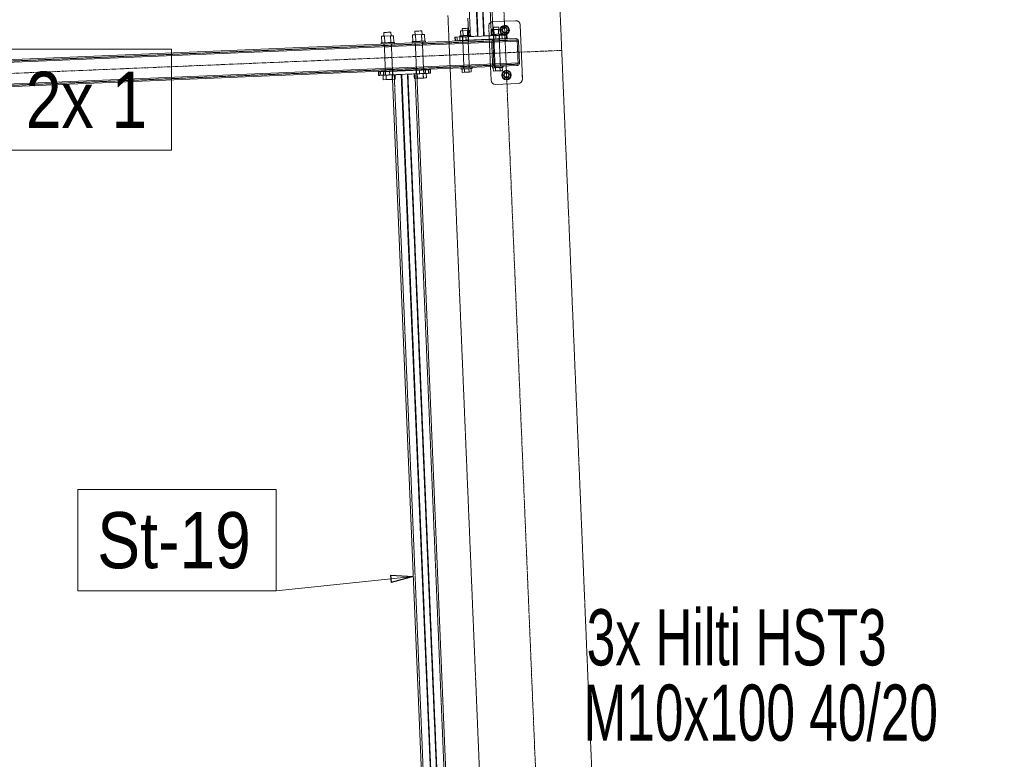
# Model space of a CAD drawing. Header units: millimetres. Extents: x -15129 to 9171, y -18789 to 5877.
# Tile 72 of 256: x -10603 to -8410, y -14170 to -12524. Entities that reach past the tile are written whole.
import ezdxf

# ---------------------------------------------------------------- set-up
doc = ezdxf.new("R2010")
doc.units = ezdxf.units.MM
for name, pattern in [('ACAD_ISO02W100', [15, 12, -3]), ('ACAD_ISO04W100', [30, 24, -3, 0, -3]), ('CENTER', [50.8, 31.75, -6.35, 6.35, -6.35])]:
    doc.linetypes.add(name, pattern=pattern)
for name, color, linetype in [('AS_Belki', 145, 'Continuous'), ('AS_Blachy', 30, 'Continuous'), ('AS_DIM_ON', 7, 'Continuous'), ('AS_Kotwy', 9, 'Continuous'), ('AS_Sciany betonowe', 252, 'Continuous'), ('AS_Siatki', 72, 'Continuous'), ('AS_Sruby', 9, 'Continuous')]:
    doc.layers.add(name, color=color, linetype=linetype)
doc.styles.add('Arial Narrow', font='ARIALN.TTF', dxfattribs={"height": 5})
doc.styles.get("Standard").update_dxf_attribs({"font": 'ARIALN.TTF', "width": 0.8})

msp = doc.modelspace()

# ---------------------------------------------------------------- linework, layer by layer
at = {"color": 5, "linetype": 'CENTER', "lineweight": 13, "ltscale": 0.2}
msp.add_line((-12773.3, -12733, 76020), (-9395.6, -12592.1, 38010), dxfattribs=at)
at = {"color": 7, "lineweight": 13}
msp.add_line((-9726.4, -13763.3), (-10031.7, -13795.1), dxfattribs=at)
at = {"color": 0, "linetype": 'ByBlock', "lineweight": -2}
for p, q in [((-9777, -13760.2), (-9726.4, -13763.3)), ((-9777, -13760.2), (-9775.3, -13776.7)), ((-9726.4, -13763.3), (-9775.3, -13776.7))]:
    msp.add_line(p, q, dxfattribs=at)
at = {"color": 7, "lineweight": 13}
for points in [[(-10635.6, -12814.5), (-10264.9, -12814.5), (-10264.9, -12589.5), (-10635.6, -12589.5), (-10635.6, -12814.5)], [(-10473.9, -13795.1), (-10031.7, -13795.1), (-10031.7, -13570.1), (-10473.9, -13570.1), (-10473.9, -13795.1)]]:
    msp.add_lwpolyline(points, dxfattribs=at)
at = {"layer": 'AS_Belki', "color": 84, "linetype": 'ACAD_ISO02W100', "lineweight": 13, "ltscale": 0.25}
for p, q in [((-9638.4, -11618), (-9599.1, -12561.1)), ((-9582.1, -12560.4), (-9621.5, -11614.8)), ((-9569.6, -12559.9), (-9609.1, -11614.3)), ((-9568.5, -12559.9), (-9608, -11614.2)), ((-9552.6, -12559.2), (-9592.1, -11613.6)), ((-9603.7, -12548), (-9603.3, -12558.8)), ((-9603.3, -12558.8), (-9603.1, -12561.3)), ((-9603.1, -12561.3), (-9598.6, -12561.1)), ((-9599.1, -12561.1), (-9582.1, -12560.4)), ((-9569.6, -12559.9), (-9552.6, -12559.2)), ((-9568.5, -12559.9), (-9548.6, -12559)), ((-9550.1, -12569.9), (-9546, -12567.9)), ((-9547.5, -12568), (-9547.4, -12571)), ((-9547.5, -12568), (-9546.8, -12568)), ((-9546.7, -12568.3), (-9547.5, -12568.6)), ((-9546, -12567.9), (-9546.7, -12568.3)), ((-9535.4, -12567.5), (-9534.8, -12567.5)), ((-9534.7, -12567.5), (-9534.8, -12567.5)), ((-9534, -12567.4), (-9534.7, -12567.5)), ((-9534.7, -12567.5), (-9534, -12567.4)), ((-9533.9, -12570.4), (-9534, -12567.4)), ((-11479.9, -12651.6), (-9497.9, -12568.9)), ((-9791.8, -12578.2), (-9790.9, -12578.1)), ((-9791.8, -12578.2), (-9791.7, -12581.2)), ((-9790.9, -12581.1), (-9791.7, -12581.2)), ((-9790.8, -12581.1), (-9791.7, -12581.2)), ((-9791.7, -12581.2), (-9791.3, -12581.2)), ((-9774.9, -12583.5), (-9790.8, -12584.1)), ((-9774.3, -12580.5), (-9775.1, -12580.5)), ((-9774.4, -12577.5), (-9774.9, -12577.5)), ((-9774.7, -12580.5), (-9774.3, -12580.5)), ((-9774.3, -12580.5), (-9774.4, -12577.5)), ((-9722.6, -12575.3), (-9722.4, -12578.3)), ((-9722.6, -12575.3), (-9721.7, -12575.3)), ((-9721.7, -12578.3), (-9722.4, -12578.3)), ((-9722.4, -12578.3), (-9722.1, -12578.3)), ((-9721.5, -12578.3), (-9722.4, -12578.3)), ((-9705.8, -12577.6), (-9705.1, -12577.6)), ((-9705.2, -12574.6), (-9705.6, -12574.6)), ((-9705.5, -12577.6), (-9705.1, -12577.6)), ((-9705.1, -12577.6), (-9705.2, -12574.6)), ((-9616.8, -12570.9), (-9616.6, -12573.9)), ((-9616.8, -12570.9), (-9616.1, -12570.9)), ((-9616.6, -12573.9), (-9615.8, -12573.8)), ((-9615.9, -12573.8), (-9616.6, -12573.9)), ((-9616.6, -12573.9), (-9616.2, -12573.9)), ((-9604, -12570.3), (-9603.3, -12570.3)), ((-9603.1, -12573.3), (-9603.8, -12573.3)), ((-9603.1, -12573.3), (-9603.3, -12570.3)), ((-9551.7, -12574.2), (-9550.1, -12569.9)), ((-9550.6, -12571.1), (-9551.7, -12574.2)), ((-9551.7, -12574.2), (-9549.7, -12622.1)), ((-9550.1, -12569.9), (-9550.6, -12571.1)), ((-9547.5, -12568.6), (-9550.1, -12569.9)), ((-9548.7, -12574), (-9547.9, -12571.9)), ((-9548.7, -12574), (-9547.9, -12571.9)), ((-9546.7, -12622), (-9548.7, -12574)), ((-9547.9, -12571.9), (-9546.6, -12571.3)), ((-9547.9, -12571.9), (-9546.6, -12571.3)), ((-9547.4, -12571), (-9546.6, -12571)), ((-9547.4, -12571), (-9547, -12571)), ((-9546.7, -12571), (-9547.4, -12571)), ((-9546.6, -12571.3), (-9545.8, -12570.9)), ((-9545.8, -12570.9), (-9546.6, -12571)), ((-9546.6, -12571.3), (-9545.8, -12570.9)), ((-9545.8, -12570.9), (-9535.3, -12570.5)), ((-9534.7, -12570.5), (-9535.3, -12570.5)), ((-9534.7, -12570.5), (-9533.9, -12570.4)), ((-9533.9, -12570.4), (-9534.6, -12570.5)), ((-9497.9, -12568.9), (-9495.7, -12569.7)), ((-9495.7, -12569.7), (-9497.9, -12568.9)), ((-9495.7, -12569.7), (-9494.8, -12571.8)), ((-9494.8, -12571.8), (-9495.7, -12569.7)), ((-9494.8, -12571.8), (-9492.8, -12619.8)), ((-11551.6, -12708.6), (-9495.6, -12622.9)), ((-9788.8, -12632.1), (-9772.9, -12631.4)), ((-9720.2, -12632.2), (-9720.1, -12635.2)), ((-9720.2, -12632.2), (-9719.8, -12632.2)), ((-9719.4, -12632.2), (-9703.6, -12631.6)), ((-9703.6, -12631.6), (-9702.8, -12631.5)), ((-9702.8, -12631.5), (-9703.3, -12631.5)), ((-9702.7, -12634.5), (-9702.8, -12631.5)), ((-9613.6, -12627.8), (-9614.4, -12627.8)), ((-9614.4, -12627.8), (-9614.3, -12630.8)), ((-9614.4, -12627.8), (-9613.9, -12627.8)), ((-9613.6, -12630.8), (-9614.3, -12630.8)), ((-9613.6, -12627.8), (-9601.7, -12627.3)), ((-9600.9, -12627.3), (-9601.7, -12627.3)), ((-9600.8, -12630.3), (-9600.9, -12627.3)), ((-9600.5, -12630.3), (-9600.8, -12630.3)), ((-9549.7, -12622.1), (-9548.3, -12625.1)), ((-9547.8, -12626.3), (-9549.7, -12622.1)), ((-9547.8, -12626.3), (-9544.2, -12627.6)), ((-9543.5, -12627.9), (-9547.8, -12626.3)), ((-9545.7, -12624.1), (-9546.7, -12622)), ((-9544.4, -12624.6), (-9545.7, -12624.1)), ((-9545.2, -12624.9), (-9545, -12627.9)), ((-9545.2, -12624.9), (-9544.7, -12624.9)), ((-9544.3, -12627.9), (-9545, -12627.9)), ((-9543.6, -12624.9), (-9544.4, -12624.6)), ((-9543.6, -12624.9), (-9544.4, -12624.6)), ((-9544.4, -12624.9), (-9543.6, -12624.9)), ((-9544.2, -12627.6), (-9543.5, -12627.9)), ((-9532.5, -12624.4), (-9532.8, -12624.4)), ((-9532.6, -12627.4), (-9531.5, -12627.4)), ((-9532.3, -12624.4), (-9532.5, -12624.4)), ((-9531.7, -12624.4), (-9532.3, -12624.4)), ((-9531.5, -12627.4), (-9532.2, -12627.4)), ((-9531.5, -12627.4), (-9531.7, -12624.4)), ((-9531.5, -12627.4), (-9531.1, -12627.4)), ((-9531.1, -12627.4), (-9530, -12627.3)), ((-9527.7, -12627.2), (-9530, -12627.3)), ((-9527.7, -12627.2), (-9527.4, -12627.2)), ((-9527.4, -12627.2), (-9526.3, -12627.2)), ((-9503.8, -12623.2), (-9495.6, -12622.9)), ((-9495.6, -12622.9), (-9493.6, -12621.9)), ((-9492.8, -12619.8), (-9493.6, -12621.9)), ((-9788.7, -12635.1), (-9789.4, -12635.1)), ((-9789.4, -12635.1), (-9789.3, -12638.1)), ((-9789.4, -12635.1), (-9789, -12635.1)), ((-9788.4, -12638.1), (-9789.3, -12638.1)), ((-9788.7, -12635.1), (-9772.8, -12634.4)), ((-9772.3, -12646.4), (-9773, -12646.5)), ((-9772.3, -12646.4), (-9773, -12646.5)), ((-9773, -12646.5), (-9772.5, -12656.4)), ((-9772.8, -12634.4), (-9772, -12634.4)), ((-9772, -12634.4), (-9772.5, -12634.4)), ((-9772.4, -12637.4), (-9771.9, -12637.4)), ((-9771.5, -12646.4), (-9772.3, -12646.4)), ((-9771.5, -12646.4), (-9772.3, -12646.4)), ((-9771.9, -12637.4), (-9772, -12634.4)), ((-9753.1, -12645.6), (-9771.5, -12646.4)), ((-9751.9, -12645.6), (-9768.9, -12646.3)), ((-9768.9, -12646.3), (-9768.4, -12656.3)), ((-9753, -12645.6), (-9753.1, -12645.6)), ((-9671.2, -14580.7), (-9751.9, -12645.6)), ((-9722.5, -12644.3), (-9739.4, -12645.1)), ((-9658.7, -14580.2), (-9739.4, -12645.1)), ((-9657.7, -14580.1), (-9738.3, -12645)), ((-9718.4, -12644.2), (-9722.5, -12644.3)), ((-9641.8, -14579.4), (-9722.5, -12644.3)), ((-9719.2, -12635.2), (-9720.1, -12635.2)), ((-9703.1, -12634.5), (-9702.7, -12634.5)), ((-9768.4, -12656.3), (-9688.2, -14581.4))]:
    msp.add_line(p, q, dxfattribs=at)
at = {"layer": 'AS_Belki', "color": 145, "linetype": 'Continuous', "lineweight": 13, "ltscale": 0.25}
for p, q in [((-9583.2, -12560.5), (-9622.6, -11614.8)), ((-9548.6, -12559), (-9588, -11613.4)), ((-9604.8, -12520.5), (-9603.7, -12548)), ((-11554, -12651.7), (-9498, -12565.9)), ((-9493.7, -12567.5), (-9498, -12565.9)), ((-9491.8, -12571.7), (-9493.7, -12567.5)), ((-9491.8, -12571.7), (-11559.7, -12657.9)), ((-9489.8, -12619.6), (-9491.8, -12571.7)), ((-11557.7, -12705.9), (-9489.8, -12619.6)), ((-11551.5, -12711.6), (-9495.5, -12625.9)), ((-9495.5, -12625.9), (-9491.3, -12623.9)), ((-9491.3, -12623.9), (-9489.8, -12619.6)), ((-9672.3, -14580.7), (-9753, -12645.6)), ((-9637.7, -14579.3), (-9718.4, -12644.2)), ((-9772.5, -12656.4), (-9692.7, -14571.6))]:
    msp.add_line(p, q, dxfattribs=at)
at = {"layer": 'AS_Belki', "color": 84, "linetype": 'ACAD_ISO02W100', "lineweight": 13, "ltscale": 0.25, "extrusion": (0, 0, -1)}
for centre, start, end in [((9545.7, -12573.9), 357.6117, 87.6117), ((9497.8, -12571.9), 87.6117, 177.6117), ((9543.7, -12621.9), 267.6117, 357.6117), ((9495.8, -12619.9), 177.6117, 267.6117)]:
    msp.add_arc(centre, 6, start, end, dxfattribs=at)
at = {"layer": 'AS_Belki', "color": 84, "linetype": 'ACAD_ISO02W100', "lineweight": 13, "ltscale": 0.25}
for centre, start, end in [((-9545.7, -12573.9), 92.3883, 182.3883), ((-9497.8, -12571.9), 2.3883, 92.3883), ((-9543.7, -12621.9), 182.3883, 272.3883), ((-9495.8, -12619.9), 272.3883, 2.3883)]:
    msp.add_arc(centre, 3, start, end, dxfattribs=at)
at = {"layer": 'AS_Blachy', "color": 84, "linetype": 'ACAD_ISO02W100', "lineweight": 13, "ltscale": 0.25}
for p, q in [((-9558.2, -12538.4), (-9554.5, -12628.3)), ((-9629, -12562.4), (-9628.7, -12570.4)), ((-9622.3, -12562.1), (-9622.3, -12562.1)), ((-9617.1, -12561.9), (-9616.8, -12569.9)), ((-9616.3, -12561.9), (-9613.9, -12561.8)), ((-9613.9, -12561.8), (-9608.6, -12561.5)), ((-9611.9, -12561.7), (-9609, -12561.5)), ((-9608.6, -12561.5), (-9604.4, -12561.4)), ((-9603.3, -12569.3), (-9603.6, -12561.3)), ((-9557.3, -12559.4), (-9557, -12567.4)), ((-9552.6, -12559.2), (-9553.1, -12559.2)), ((-9547.9, -12559), (-9547.6, -12567)), ((-9547.6, -12567), (-9546.9, -12567)), ((-9547.6, -12567), (-9546.8, -12567)), ((-9547.1, -12559), (-9544.7, -12558.9)), ((-9546.9, -12567), (-9542.6, -12566.8)), ((-9544.3, -12566.9), (-9546.8, -12567)), ((-9544.7, -12558.9), (-9539.4, -12558.6)), ((-9544.3, -12566.9), (-9539, -12566.6)), ((-9537.3, -12566.6), (-9542.6, -12566.8)), ((-9534.9, -12558.5), (-9542.5, -12558.8)), ((-9542.2, -12566.8), (-9542.5, -12558.8)), ((-9534.6, -12566.5), (-9542.2, -12566.8)), ((-9535.2, -12558.5), (-9539.4, -12558.6)), ((-9539, -12566.6), (-9534.9, -12566.5)), ((-9537.3, -12566.6), (-9534.1, -12566.4)), ((-9529.1, -12558.2), (-9534.9, -12558.5)), ((-9534.9, -12566.5), (-9534.8, -12566.5)), ((-9534.8, -12566.5), (-9534.1, -12566.4)), ((-9528.5, -12566.2), (-9534.6, -12566.5)), ((-9534.1, -12566.4), (-9534.4, -12558.4)), ((-9528.5, -12566.2), (-9528.9, -12558.2)), ((-9518.5, -12565.8), (-9528.5, -12566.2)), ((-9517.7, -12557.7), (-9518.9, -12557.8)), ((-9518.5, -12565.8), (-9518.9, -12557.8)), ((-9517.5, -12565.7), (-9518.5, -12565.8)), ((-9517.9, -12557.7), (-9517.7, -12557.7)), ((-9628.7, -12570.4), (-9633.3, -12570.6)), ((-9628.7, -12570.4), (-9608.7, -12569.5)), ((-9616.8, -12569.9), (-9616, -12569.8)), ((-9616.1, -12569.9), (-9616.8, -12569.9)), ((-9616.1, -12569.9), (-9611.9, -12569.7)), ((-9613.5, -12569.7), (-9616, -12569.8)), ((-9613.5, -12569.7), (-9608.2, -12569.5)), ((-9606.6, -12569.5), (-9611.9, -12569.7)), ((-9608.2, -12569.5), (-9604.1, -12569.4)), ((-9606.6, -12569.5), (-9603.3, -12569.3)), ((-9604.1, -12569.4), (-9604, -12569.3)), ((-9603.3, -12569.3), (-9604, -12569.3)), ((-9557, -12568.4), (-9556.8, -12571.4)), ((-9554.6, -12625.3), (-9554.5, -12628.3)), ((-9803.5, -12647.7), (-9798.9, -12647.5)), ((-9799.2, -12639.5), (-9798.9, -12647.5)), ((-9798.9, -12647.5), (-9790.8, -12647.2)), ((-9789.2, -12639.1), (-9788.9, -12647.1)), ((-9788, -12647.1), (-9788.9, -12647.1)), ((-9788.9, -12647.1), (-9788.2, -12647.1)), ((-9779.2, -12638.7), (-9788.5, -12639.1)), ((-9785.1, -12639), (-9788.5, -12639.1)), ((-9784.7, -12646.9), (-9788.2, -12647.1)), ((-9786.5, -12647), (-9782.6, -12646.9)), ((-9785.1, -12639), (-9778.2, -12638.7)), ((-9784.7, -12646.9), (-9775.7, -12646.6)), ((-9778.2, -12638.7), (-9772.8, -12638.4)), ((-9777.9, -12646.7), (-9772.4, -12646.4)), ((-9771.5, -12646.4), (-9775.7, -12646.6)), ((-9772.8, -12638.4), (-9772.6, -12638.4)), ((-9772.4, -12646.4), (-9772.3, -12646.4)), ((-9772.3, -12646.4), (-9771.5, -12646.4)), ((-9771.5, -12646.4), (-9771.9, -12638.4)), ((-9720, -12636.2), (-9719.7, -12644.2)), ((-9719.7, -12644.2), (-9718.8, -12644.2)), ((-9719.7, -12644.2), (-9718.9, -12644.2)), ((-9712.7, -12635.9), (-9719.3, -12636.2)), ((-9715.8, -12636.1), (-9719.3, -12636.2)), ((-9715.5, -12644.1), (-9718.9, -12644.2)), ((-9718.8, -12644.2), (-9713.3, -12644)), ((-9715.8, -12636.1), (-9709, -12635.8)), ((-9715.5, -12644.1), (-9706.5, -12643.7)), ((-9712.7, -12635.9), (-9705.1, -12635.6)), ((-9712.3, -12643.9), (-9712.7, -12635.9)), ((-9704.8, -12643.6), (-9712.3, -12643.9)), ((-9709, -12635.8), (-9703.6, -12635.6)), ((-9708.7, -12643.8), (-9703.2, -12643.5)), ((-9706.5, -12643.7), (-9702.3, -12643.5)), ((-9703.1, -12635.5), (-9705.1, -12635.6)), ((-9703.4, -12635.5), (-9703.6, -12635.6)), ((-9703.2, -12643.5), (-9698.7, -12643.4)), ((-9703.2, -12643.5), (-9703.1, -12643.5)), ((-9703.1, -12643.5), (-9702.3, -12643.5)), ((-9702.3, -12643.5), (-9702.7, -12635.5)), ((-9698.7, -12643.4), (-9699, -12635.4)), ((-9688.7, -12642.9), (-9698.7, -12643.4)), ((-9688.7, -12642.9), (-9689, -12634.9)), ((-9689, -12634.9), (-9687.8, -12634.9)), ((-9687.7, -12642.9), (-9688.7, -12642.9)), ((-9688, -12634.9), (-9687.8, -12634.9)), ((-9483.3, -12655.4), (-9483.6, -12646.6))]:
    msp.add_line(p, q, dxfattribs=at)
at = {"layer": 'AS_Blachy', "color": 145, "linetype": 'Continuous', "lineweight": 13, "ltscale": 0.25}
for p, q in [((-9498.7, -12525.9), (-9548.6, -12528)), ((-9483.3, -12655.4), (-9488.3, -12535.5)), ((-9633.7, -12562.6), (-9629, -12562.4)), ((-9633.7, -12562.6), (-9632.7, -12562.5)), ((-9633.7, -12562.6), (-9633.3, -12570.6)), ((-9632.7, -12562.5), (-9622.7, -12562.1)), ((-9632.7, -12562.5), (-9632.4, -12570.5)), ((-9629, -12562.4), (-9622.3, -12562.1)), ((-9622.7, -12562.1), (-9616.6, -12561.9)), ((-9622.7, -12562.1), (-9622.4, -12570.1)), ((-9616.4, -12561.9), (-9617.1, -12561.9)), ((-9617.1, -12561.9), (-9616.3, -12561.9)), ((-9616.6, -12561.9), (-9609, -12561.6)), ((-9616.4, -12561.9), (-9612.2, -12561.7)), ((-9606.9, -12561.5), (-9612.2, -12561.7)), ((-9609, -12561.5), (-9522.5, -12557.9)), ((-9609, -12561.6), (-9608.7, -12569.5)), ((-9608.7, -12569.5), (-9522.2, -12565.9)), ((-9603.6, -12561.3), (-9606.9, -12561.5)), ((-9604.4, -12561.4), (-9604.3, -12561.4)), ((-9603.6, -12561.3), (-9604.3, -12561.4)), ((-9557, -12567.4), (-9557, -12568.4)), ((-9547.2, -12559), (-9547.9, -12559)), ((-9547.9, -12559), (-9547.1, -12559)), ((-9547.2, -12559), (-9543, -12558.8)), ((-9537.7, -12558.6), (-9543, -12558.8)), ((-9534.4, -12558.4), (-9537.7, -12558.6)), ((-9535.1, -12558.5), (-9535.2, -12558.5)), ((-9534.4, -12558.4), (-9535.1, -12558.5)), ((-9528.9, -12558.2), (-9529.1, -12558.2)), ((-9528.9, -12558.2), (-9518.9, -12557.8)), ((-9522.5, -12557.9), (-9517.9, -12557.7)), ((-9522.2, -12565.9), (-9522.5, -12557.9)), ((-9522.2, -12565.9), (-9517.5, -12565.7)), ((-9517.5, -12565.7), (-9517.9, -12557.7)), ((-9633.3, -12570.6), (-9632.4, -12570.5)), ((-9632.4, -12570.5), (-9622.4, -12570.1)), ((-9622.4, -12570.1), (-9616.3, -12569.9)), ((-9616.3, -12569.9), (-9611.7, -12569.7)), ((-9611.7, -12569.7), (-9608.7, -12569.5)), ((-9554.5, -12628.3), (-9553.2, -12658.3)), ((-9803.9, -12639.7), (-9799.2, -12639.5)), ((-9803.9, -12639.7), (-9803.5, -12647.7)), ((-9803.9, -12639.7), (-9802.9, -12639.7)), ((-9803.5, -12647.7), (-9802.5, -12647.7)), ((-9802.9, -12639.7), (-9792.9, -12639.3)), ((-9802.9, -12639.7), (-9802.5, -12647.7)), ((-9802.5, -12647.7), (-9792.5, -12647.3)), ((-9788.5, -12639.1), (-9799.2, -12639.5)), ((-9792.9, -12639.3), (-9786.8, -12639)), ((-9792.9, -12639.3), (-9792.5, -12647.3)), ((-9792.5, -12647.3), (-9786.5, -12647)), ((-9788.4, -12639.1), (-9789.2, -12639.1)), ((-9789.2, -12639.1), (-9788.5, -12639.1)), ((-9786.8, -12639), (-9779.2, -12638.7)), ((-9786.8, -12639), (-9782.9, -12638.9)), ((-9786.5, -12647), (-9782.4, -12646.9)), ((-9776.1, -12638.6), (-9782.9, -12638.9)), ((-9782.4, -12646.9), (-9778.9, -12646.7)), ((-9692.7, -12635.1), (-9779.2, -12638.7)), ((-9779.2, -12638.7), (-9778.9, -12646.7)), ((-9778.9, -12646.7), (-9692.4, -12643.1)), ((-9771.9, -12638.4), (-9776.1, -12638.6)), ((-9772.6, -12638.4), (-9771.9, -12638.4)), ((-9719.1, -12636.2), (-9720, -12636.2)), ((-9720, -12636.2), (-9719.3, -12636.2)), ((-9719.1, -12636.2), (-9713.7, -12636)), ((-9706.8, -12635.7), (-9713.7, -12636)), ((-9706.8, -12635.7), (-9702.7, -12635.5)), ((-9702.7, -12635.5), (-9703.4, -12635.5)), ((-9699, -12635.4), (-9703.1, -12635.5)), ((-9689, -12634.9), (-9699, -12635.4)), ((-9692.7, -12635.1), (-9688, -12634.9)), ((-9692.4, -12643.1), (-9692.7, -12635.1)), ((-9692.4, -12643.1), (-9687.7, -12642.9)), ((-9687.7, -12642.9), (-9688, -12634.9)), ((-9542.8, -12667.9), (-9492.8, -12665.8))]:
    msp.add_line(p, q, dxfattribs=at)
at = {"layer": 'AS_Blachy', "color": 84, "linetype": 'ACAD_ISO02W100', "lineweight": 13, "ltscale": 0.25}
for centre in [(-9522.8, -12546.9), (-9518.7, -12646.9)]:
    msp.add_circle(centre, 6, dxfattribs=at)
msp.add_arc((-9548.2, -12538), 10, 99.6623, 182.3883, dxfattribs=at)
at = {"layer": 'AS_Blachy', "color": 145, "linetype": 'Continuous', "lineweight": 13, "ltscale": 0.25}
for centre, start, end in [((-9548.2, -12538), 92.3883, 99.6623), ((-9498.3, -12535.9), 2.3883, 92.3883), ((-9493.3, -12655.8), 272.3883, 2.3883), ((-9543.2, -12657.9), 182.3883, 272.3883)]:
    msp.add_arc(centre, 10, start, end, dxfattribs=at)
at = {"layer": 'AS_Kotwy', "color": 145, "linetype": 'Continuous', "lineweight": 13, "ltscale": 0.25}
for p, q in [((-9523.2, -12537.2), (-9531.5, -12542.4)), ((-9531.5, -12542.4), (-9531.1, -12552.2)), ((-9514.5, -12541.7), (-9523.2, -12537.2)), ((-9514.1, -12551.5), (-9514.5, -12541.7)), ((-9531.1, -12552.2), (-9522.4, -12556.7)), ((-9522.4, -12556.7), (-9514.1, -12551.5)), ((-9519.1, -12637.1), (-9527.3, -12642.3)), ((-9527.3, -12642.3), (-9526.9, -12652.1)), ((-9526.9, -12652.1), (-9518.2, -12656.6)), ((-9510.4, -12641.6), (-9519.1, -12637.1)), ((-9518.2, -12656.6), (-9510, -12651.4)), ((-9510, -12651.4), (-9510.4, -12641.6))]:
    msp.add_line(p, q, dxfattribs=at)
for centre, radius in [((-9522.8, -12546.9), 5), ((-9518.7, -12646.9), 10.5), ((-9518.7, -12646.9), 5)]:
    msp.add_circle(centre, radius, dxfattribs=at)
at = {"layer": 'AS_Kotwy', "color": 84, "linetype": 'ACAD_ISO02W100', "lineweight": 13, "ltscale": 0.25}
msp.add_arc((-9522.8, -12546.9), 10.5, 169.7062, 215.3384, dxfattribs=at)
at = {"layer": 'AS_Kotwy', "color": 145, "linetype": 'Continuous', "lineweight": 13, "ltscale": 0.25}
msp.add_arc((-9522.8, -12546.9), 10.5, 215.3384, 169.7062, dxfattribs=at)
at = {"layer": 'AS_Sciany betonowe', "color": 145, "linetype": 'ACAD_ISO02W100', "lineweight": 13, "ltscale": 0.25}
for p, q in [((-9310, -14644.5), (-9788.2, -3186.2)), ((-9646.7, -12572.1), (-9649.2, -12514)), ((-9562.7, -14585.2), (-9644.2, -12632.1))]:
    msp.add_line(p, q, dxfattribs=at)
at = {"layer": 'AS_Sciany betonowe', "color": 84, "linetype": 'ACAD_ISO02W100', "lineweight": 13, "ltscale": 0.25}
msp.add_line((-9644.2, -12632.1), (-9646.7, -12572.1), dxfattribs=at)
at = {"layer": 'AS_Siatki', "color": 20, "linetype": 'ACAD_ISO04W100', "lineweight": 13, "ltscale": 0.25}
msp.add_line((-9335.6, -17029.2), (-10009.1, -894.7), dxfattribs=at)
at = {"layer": 'AS_Sruby', "color": 145, "linetype": 'Continuous', "lineweight": 13, "ltscale": 0.25}
for p, q in [((-9616.3, -12543.3), (-9617.1, -12543.4)), ((-9617.1, -12543.4), (-9616.9, -12548.6)), ((-9614.8, -12543.3), (-9616.3, -12543.3)), ((-9612.7, -12543.2), (-9614.8, -12543.3)), ((-9610.4, -12543.1), (-9612.7, -12543.2)), ((-9608.2, -12543), (-9610.4, -12543.1)), ((-9606.4, -12542.9), (-9608.2, -12543)), ((-9605.4, -12542.9), (-9606.4, -12542.9)), ((-9605.2, -12542.9), (-9605.4, -12542.9)), ((-9605, -12548.1), (-9605.2, -12542.9)), ((-9546.7, -12545.6), (-9549.1, -12545.7)), ((-9547.9, -12540.5), (-9547.7, -12545.7)), ((-9547.1, -12540.5), (-9547.9, -12540.5)), ((-9545.6, -12540.4), (-9547.1, -12540.5)), ((-9536.7, -12545.2), (-9546.7, -12545.6)), ((-9546.7, -12545.6), (-9546.3, -12556.4)), ((-9543.5, -12540.3), (-9545.6, -12540.4)), ((-9541.2, -12540.2), (-9543.5, -12540.3)), ((-9538.9, -12540.1), (-9541.2, -12540.2)), ((-9537.2, -12540), (-9538.9, -12540.1)), ((-9536.1, -12540), (-9537.2, -12540)), ((-9531.7, -12545), (-9536.7, -12545.2)), ((-9536.3, -12556), (-9536.7, -12545.2)), ((-9536, -12540), (-9536.1, -12540)), ((-9535.8, -12545.2), (-9536, -12540)), ((-9531.3, -12555.8), (-9531.7, -12545)), ((-9790.5, -12560.3), (-9797.2, -12560.6)), ((-9797.2, -12560.6), (-9796.6, -12575.4)), ((-9791.1, -12552.1), (-9792.1, -12552.2)), ((-9792.1, -12552.2), (-9791.8, -12560.4)), ((-9789.1, -12552), (-9791.1, -12552.1)), ((-9777.2, -12559.8), (-9790.5, -12560.3)), ((-9790.5, -12560.3), (-9789.9, -12575.1)), ((-9786.3, -12551.9), (-9789.1, -12552)), ((-9783.1, -12551.8), (-9786.3, -12551.9)), ((-9780.2, -12551.7), (-9783.1, -12551.8)), ((-9777.8, -12551.6), (-9780.2, -12551.7)), ((-9776.5, -12551.5), (-9777.8, -12551.6)), ((-9770.5, -12559.5), (-9777.2, -12559.8)), ((-9777.2, -12559.8), (-9776.5, -12574.5)), ((-9776.3, -12551.5), (-9776.5, -12551.5)), ((-9775.9, -12559.7), (-9776.3, -12551.5)), ((-9769.9, -12574.3), (-9770.5, -12559.5)), ((-9721.3, -12557.4), (-9728, -12557.7)), ((-9728, -12557.7), (-9727.4, -12572.5)), ((-9721.9, -12549.2), (-9722.9, -12549.3)), ((-9722.9, -12549.3), (-9722.5, -12557.5)), ((-9719.8, -12549.2), (-9721.9, -12549.2)), ((-9707.9, -12556.9), (-9721.3, -12557.4)), ((-9720.7, -12572.2), (-9721.3, -12557.4)), ((-9717, -12549), (-9719.8, -12549.2)), ((-9713.9, -12548.9), (-9717, -12549)), ((-9711, -12548.8), (-9713.9, -12548.9)), ((-9708.6, -12548.7), (-9711, -12548.8)), ((-9707.2, -12548.6), (-9708.6, -12548.7)), ((-9701.3, -12556.6), (-9707.9, -12556.9)), ((-9707.9, -12556.9), (-9707.3, -12571.7)), ((-9707, -12548.6), (-9707.2, -12548.6)), ((-9706.7, -12556.8), (-9707, -12548.6)), ((-9700.6, -12571.4), (-9701.3, -12556.6)), ((-9622.5, -12559.6), (-9622.3, -12562.1)), ((-9622.4, -12559.6), (-9622.5, -12559.6)), ((-9622.4, -12559.6), (-9621.8, -12559.6)), ((-9622.3, -12562.1), (-9621.7, -12562.1)), ((-9622.3, -12562.1), (-9622.3, -12562.1)), ((-9621.8, -12559.6), (-9620.9, -12559.5)), ((-9621.7, -12562.1), (-9620.8, -12562)), ((-9615.9, -12548.5), (-9620.9, -12548.7)), ((-9620.9, -12548.7), (-9620.5, -12559.5)), ((-9620.9, -12559.5), (-9619.5, -12559.5)), ((-9620.8, -12562), (-9619.4, -12562)), ((-9619.5, -12559.5), (-9617.8, -12559.4)), ((-9619.4, -12562), (-9617.7, -12561.9)), ((-9617.8, -12559.4), (-9615.8, -12559.3)), ((-9617.7, -12561.9), (-9615.7, -12561.8)), ((-9605.9, -12548.1), (-9615.9, -12548.5)), ((-9615.9, -12548.5), (-9615.5, -12559.3)), ((-9615.8, -12559.3), (-9613.6, -12559.2)), ((-9613.5, -12561.7), (-9615.7, -12561.8)), ((-9613.6, -12559.2), (-9611.3, -12559.1)), ((-9611.2, -12561.6), (-9613.5, -12561.7)), ((-9611.3, -12559.1), (-9608.9, -12559)), ((-9608.8, -12561.5), (-9611.2, -12561.6)), ((-9608.9, -12559), (-9606.6, -12558.9)), ((-9606.5, -12561.4), (-9608.8, -12561.5)), ((-9606.6, -12558.9), (-9604.5, -12558.9)), ((-9604.4, -12561.4), (-9606.5, -12561.4)), ((-9600.9, -12547.9), (-9605.9, -12548.1)), ((-9605.5, -12558.9), (-9605.9, -12548.1)), ((-9604.5, -12558.9), (-9602.6, -12558.8)), ((-9602.5, -12561.3), (-9604.4, -12561.4)), ((-9602.6, -12558.8), (-9601, -12558.7)), ((-9600.9, -12561.2), (-9602.5, -12561.3)), ((-9601, -12558.7), (-9599.7, -12558.7)), ((-9600.5, -12558.7), (-9600.9, -12547.9)), ((-9599.6, -12561.2), (-9600.9, -12561.2)), ((-9599.7, -12558.7), (-9598.9, -12558.6)), ((-9598.8, -12561.1), (-9599.6, -12561.2)), ((-9598.9, -12558.6), (-9598.5, -12558.6)), ((-9598.4, -12561.1), (-9598.8, -12561.1)), ((-9598.4, -12561.1), (-9598.5, -12558.6)), ((-9548.7, -12556.5), (-9548.6, -12556.5)), ((-9548.6, -12556.5), (-9546.6, -12556.4)), ((-9546.8, -12567), (-9546.7, -12568)), ((-9546.6, -12556.4), (-9544.4, -12556.4)), ((-9544.3, -12558.8), (-9546.5, -12558.9)), ((-9544.4, -12556.4), (-9542.1, -12556.3)), ((-9541.9, -12558.8), (-9544.3, -12558.8)), ((-9542.1, -12556.3), (-9539.7, -12556.2)), ((-9539.6, -12558.7), (-9541.9, -12558.8)), ((-9539.7, -12556.2), (-9537.4, -12556.1)), ((-9537.3, -12558.6), (-9539.6, -12558.7)), ((-9537.4, -12556.1), (-9535.3, -12556)), ((-9535.2, -12558.5), (-9537.3, -12558.6)), ((-9535.3, -12556), (-9533.4, -12555.9)), ((-9533.3, -12558.4), (-9535.2, -12558.5)), ((-9534.8, -12567.5), (-9534.9, -12566.5)), ((-9533.4, -12555.9), (-9531.8, -12555.8)), ((-9531.6, -12558.3), (-9533.3, -12558.4)), ((-9531.8, -12555.8), (-9530.5, -12555.8)), ((-9530.4, -12558.3), (-9531.6, -12558.3)), ((-9530.5, -12555.8), (-9529.7, -12555.7)), ((-9529.6, -12558.2), (-9530.4, -12558.3)), ((-9529.7, -12555.7), (-9529.3, -12555.7)), ((-9529.2, -12558.2), (-9529.6, -12558.2)), ((-9529.2, -12558.2), (-9529.3, -12555.7)), ((-9798.2, -12575.4), (-9798.1, -12578.4)), ((-9798.2, -12575.4), (-9798.1, -12575.4)), ((-9798.1, -12575.4), (-9797.4, -12575.4)), ((-9797.4, -12575.4), (-9796.2, -12575.4)), ((-9796.2, -12575.4), (-9794.5, -12575.3)), ((-9794.5, -12575.3), (-9792.4, -12575.2)), ((-9792.4, -12575.2), (-9789.9, -12575.1)), ((-9789.9, -12575.1), (-9787.1, -12575)), ((-9787.1, -12575), (-9784.2, -12574.9)), ((-9784.2, -12574.9), (-9781.3, -12574.7)), ((-9781.3, -12574.7), (-9778.4, -12574.6)), ((-9778.4, -12574.6), (-9775.7, -12574.5)), ((-9775.7, -12574.5), (-9773.3, -12574.4)), ((-9773.3, -12574.4), (-9771.3, -12574.3)), ((-9771.3, -12574.3), (-9769.8, -12574.3)), ((-9769.8, -12574.3), (-9768.8, -12574.2)), ((-9768.8, -12574.2), (-9768.3, -12574.2)), ((-9768.1, -12577.2), (-9768.3, -12574.2)), ((-9729, -12572.6), (-9728.8, -12575.6)), ((-9729, -12572.6), (-9728.9, -12572.6)), ((-9728.9, -12572.6), (-9728.2, -12572.5)), ((-9728.2, -12572.5), (-9727, -12572.5)), ((-9727, -12572.5), (-9725.3, -12572.4)), ((-9725.3, -12572.4), (-9723.1, -12572.3)), ((-9723.1, -12572.3), (-9720.6, -12572.2)), ((-9720.6, -12572.2), (-9717.9, -12572.1)), ((-9717.9, -12572.1), (-9715, -12572)), ((-9715, -12572), (-9712.1, -12571.9)), ((-9712.1, -12571.9), (-9709.2, -12571.7)), ((-9709.2, -12571.7), (-9706.5, -12571.6)), ((-9706.5, -12571.6), (-9704.1, -12571.5)), ((-9704.1, -12571.5), (-9702.1, -12571.4)), ((-9702.1, -12571.4), (-9700.6, -12571.4)), ((-9700.6, -12571.4), (-9699.5, -12571.3)), ((-9699.5, -12571.3), (-9699.1, -12571.3)), ((-9698.9, -12574.3), (-9699.1, -12571.3)), ((-9616, -12569.8), (-9616, -12570.8)), ((-9604.1, -12570.4), (-9604.1, -12569.4)), ((-9619.5, -12631), (-9619.4, -12633.5)), ((-9619.3, -12633.5), (-9619.4, -12633.5)), ((-9618.8, -12633.5), (-9619.3, -12633.5)), ((-9617.8, -12633.5), (-9618.8, -12633.5)), ((-9616.4, -12633.4), (-9617.8, -12633.5)), ((-9617.4, -12633.5), (-9617.1, -12641)), ((-9614.7, -12633.3), (-9616.4, -12633.4)), ((-9612.7, -12633.3), (-9614.7, -12633.3)), ((-9610.5, -12633.2), (-9612.7, -12633.3)), ((-9612.4, -12633.3), (-9612.1, -12640.7)), ((-9608.2, -12633.1), (-9610.5, -12633.2)), ((-9605.8, -12633), (-9608.2, -12633.1)), ((-9603.6, -12632.9), (-9605.8, -12633)), ((-9601.4, -12632.8), (-9603.6, -12632.9)), ((-9602.1, -12640.3), (-9602.4, -12632.8)), ((-9599.5, -12632.7), (-9601.4, -12632.8)), ((-9597.9, -12632.6), (-9599.5, -12632.7)), ((-9596.7, -12632.6), (-9597.9, -12632.6)), ((-9597.1, -12640.1), (-9597.4, -12632.6)), ((-9596.7, -12632.6), (-9595.8, -12632.6)), ((-9595.8, -12632.6), (-9595.4, -12632.5)), ((-9595.4, -12632.5), (-9595.5, -12630)), ((-9550.3, -12628.2), (-9550.1, -12630.7)), ((-9549.5, -12630.6), (-9550.1, -12630.7)), ((-9550.1, -12630.7), (-9550.1, -12630.7)), ((-9548.6, -12630.6), (-9549.5, -12630.6)), ((-9547.2, -12630.5), (-9548.6, -12630.6)), ((-9548.2, -12630.6), (-9547.9, -12638.1)), ((-9545.5, -12630.5), (-9547.2, -12630.5)), ((-9543.5, -12630.4), (-9545.5, -12630.5)), ((-9541.3, -12630.3), (-9543.5, -12630.4)), ((-9543.2, -12630.4), (-9542.9, -12637.9)), ((-9539, -12630.2), (-9541.3, -12630.3)), ((-9536.6, -12630.1), (-9539, -12630.2)), ((-9534.3, -12630), (-9536.6, -12630.1)), ((-9532.2, -12629.9), (-9534.3, -12630)), ((-9532.9, -12637.4), (-9533.2, -12629.9)), ((-9530.3, -12629.8), (-9532.2, -12629.9)), ((-9528.7, -12629.8), (-9530.3, -12629.8)), ((-9527.4, -12629.7), (-9528.7, -12629.8)), ((-9527.9, -12637.2), (-9528.2, -12629.7)), ((-9527.4, -12629.7), (-9526.6, -12629.7)), ((-9526.6, -12629.7), (-9526.2, -12629.7)), ((-9526.2, -12629.7), (-9526.3, -12627.2)), ((-9790.8, -12647.2), (-9793.6, -12647.3)), ((-9793.6, -12647.3), (-9793.2, -12657.3)), ((-9788.5, -12638.1), (-9788.5, -12639.1)), ((-9786.9, -12647), (-9786.5, -12657)), ((-9773.5, -12646.5), (-9773.1, -12656.5)), ((-9772.6, -12638.4), (-9772.7, -12637.4)), ((-9766.4, -12656.2), (-9766.9, -12646.2)), ((-9719.3, -12635.2), (-9719.3, -12636.2)), ((-9717.9, -12654.2), (-9717.3, -12654.1)), ((-9717.3, -12654.1), (-9717.7, -12644.1)), ((-9717.3, -12654.1), (-9703.9, -12653.6)), ((-9704.3, -12643.6), (-9703.9, -12653.6)), ((-9703.9, -12653.6), (-9697.2, -12653.3)), ((-9703.4, -12635.5), (-9703.5, -12634.5)), ((-9697.2, -12653.3), (-9697.6, -12643.3)), ((-9617.1, -12641), (-9612.1, -12640.7)), ((-9612.1, -12640.7), (-9602.1, -12640.3)), ((-9602.1, -12640.3), (-9597.1, -12640.1)), ((-9547.9, -12638.1), (-9542.9, -12637.9)), ((-9542.9, -12637.9), (-9532.9, -12637.4)), ((-9532.9, -12637.4), (-9527.9, -12637.2)), ((-9793.2, -12657.3), (-9786.5, -12657)), ((-9786.5, -12657), (-9773.1, -12656.5)), ((-9773.1, -12656.5), (-9766.4, -12656.2))]:
    msp.add_line(p, q, dxfattribs=at)
at = {"layer": 'AS_Sruby', "color": 84, "linetype": 'ACAD_ISO02W100', "lineweight": 13, "ltscale": 0.25}
for p, q in [((-9616.9, -12543.4), (-9617.1, -12543.4)), ((-9605.2, -12542.9), (-9605.4, -12542.9)), ((-9549.1, -12545.7), (-9551.7, -12545.8)), ((-9551.7, -12545.8), (-9551.3, -12556.6)), ((-9547.7, -12540.5), (-9547.9, -12540.5)), ((-9547.5, -12545.7), (-9547.7, -12545.7)), ((-9536, -12540), (-9536.1, -12540)), ((-9535.8, -12545.2), (-9535.9, -12545.2)), ((-9791.9, -12552.2), (-9792.1, -12552.2)), ((-9791.8, -12560.4), (-9791.6, -12560.4)), ((-9776.3, -12551.5), (-9776.5, -12551.5)), ((-9776.1, -12559.7), (-9775.9, -12559.7)), ((-9722.7, -12549.3), (-9722.9, -12549.3)), ((-9722.5, -12557.5), (-9721.9, -12557.4)), ((-9722.5, -12557.5), (-9722.3, -12557.5)), ((-9707.3, -12571.7), (-9707.9, -12556.9)), ((-9707, -12548.6), (-9707.2, -12548.6)), ((-9706.9, -12556.8), (-9706.7, -12556.8)), ((-9622.5, -12559.6), (-9622.1, -12559.6)), ((-9622, -12562.1), (-9622.3, -12562.1)), ((-9622.1, -12559.6), (-9621.2, -12559.6)), ((-9621.1, -12562.1), (-9622, -12562.1)), ((-9621.2, -12559.6), (-9620.9, -12559.5)), ((-9619.9, -12562), (-9621.1, -12562.1)), ((-9618.3, -12561.9), (-9619.9, -12562)), ((-9616.4, -12561.9), (-9618.3, -12561.9)), ((-9616.7, -12548.6), (-9616.9, -12548.6)), ((-9616.2, -12561.8), (-9616.4, -12561.9)), ((-9616.2, -12561.8), (-9616.3, -12561.9)), ((-9616.3, -12561.9), (-9616, -12569.8)), ((-9615.7, -12561.8), (-9616.2, -12561.8)), ((-9615.7, -12561.8), (-9615.6, -12561.8)), ((-9615.6, -12561.8), (-9614, -12561.8)), ((-9615.5, -12559.3), (-9611.4, -12559.1)), ((-9614, -12561.8), (-9611.9, -12561.7)), ((-9611.4, -12559.1), (-9610.8, -12559.1)), ((-9605, -12548.1), (-9605.1, -12548.1)), ((-9604.4, -12561.4), (-9604.6, -12561.4)), ((-9604.1, -12569.4), (-9604.4, -12561.4)), ((-9600.1, -12558.7), (-9599.1, -12558.6)), ((-9599.1, -12558.6), (-9598.6, -12558.6)), ((-9598.5, -12558.6), (-9598.6, -12558.6)), ((-9598.5, -12561.1), (-9598.4, -12561.1)), ((-9553.2, -12556.7), (-9553.1, -12559.2)), ((-9553.2, -12556.7), (-9552.8, -12556.7)), ((-9553.2, -12556.7), (-9552.8, -12556.7)), ((-9553.2, -12556.7), (-9553.2, -12556.7)), ((-9552.7, -12559.2), (-9553.1, -12559.2)), ((-9553, -12559.2), (-9553.1, -12559.2)), ((-9552.8, -12556.7), (-9552, -12556.7)), ((-9552.8, -12556.7), (-9552.6, -12556.7)), ((-9551.9, -12559.2), (-9552.7, -12559.2)), ((-9552.6, -12556.7), (-9551.6, -12556.7)), ((-9552, -12556.7), (-9551.6, -12556.7)), ((-9550.7, -12559.1), (-9551.9, -12559.2)), ((-9551.6, -12556.7), (-9550.3, -12556.6)), ((-9551.3, -12556.6), (-9548.7, -12556.5)), ((-9549.1, -12559), (-9550.7, -12559.1)), ((-9550.3, -12556.6), (-9548.7, -12556.5)), ((-9547.2, -12559), (-9549.1, -12559)), ((-9548.7, -12556.5), (-9546.3, -12556.4)), ((-9547, -12559), (-9547.2, -12559)), ((-9547.1, -12559), (-9546.8, -12567)), ((-9547, -12559), (-9547.1, -12559)), ((-9546.5, -12558.9), (-9547, -12559)), ((-9546.7, -12568), (-9544.2, -12627.9)), ((-9546.3, -12556.4), (-9544, -12556.3)), ((-9544, -12556.3), (-9540.3, -12556.2)), ((-9539.3, -12556.1), (-9540.3, -12556.2)), ((-9539.3, -12556.1), (-9536.3, -12556)), ((-9536.3, -12556), (-9534.6, -12555.9)), ((-9534.9, -12566.5), (-9535.2, -12558.5)), ((-9532.3, -12627.4), (-9534.8, -12567.5)), ((-9530.9, -12555.8), (-9529.9, -12555.7)), ((-9529.9, -12555.7), (-9529.4, -12555.7)), ((-9529.3, -12555.7), (-9529.4, -12555.7)), ((-9529.2, -12558.2), (-9529.3, -12558.2)), ((-9798.2, -12575.4), (-9797.7, -12575.4)), ((-9798.1, -12578.4), (-9797.6, -12578.4)), ((-9798.1, -12578.4), (-9798, -12578.4)), ((-9797.7, -12575.4), (-9796.7, -12575.4)), ((-9796.7, -12575.4), (-9796.6, -12575.4)), ((-9796.6, -12575.4), (-9789.9, -12575.1)), ((-9791, -12578.1), (-9788.5, -12638.1)), ((-9791, -12578.1), (-9790.8, -12578.1)), ((-9789.9, -12575.1), (-9787.2, -12575)), ((-9789.9, -12575.1), (-9787.2, -12575)), ((-9787.2, -12575), (-9781.6, -12574.8)), ((-9781.6, -12574.8), (-9776.5, -12574.5)), ((-9781.6, -12574.8), (-9781.2, -12574.7)), ((-9781.2, -12574.7), (-9776.5, -12574.5)), ((-9776.5, -12574.5), (-9771.6, -12574.3)), ((-9775.4, -12577.5), (-9775.2, -12577.5)), ((-9772.7, -12637.4), (-9775.2, -12577.5)), ((-9771.6, -12574.3), (-9771.3, -12574.3)), ((-9771.6, -12574.3), (-9771.2, -12574.3)), ((-9771.3, -12574.3), (-9770.2, -12574.3)), ((-9771.2, -12574.3), (-9769.9, -12574.3)), ((-9770.2, -12574.3), (-9769, -12574.2)), ((-9769, -12574.2), (-9768.4, -12574.2)), ((-9768.6, -12577.2), (-9768.1, -12577.2)), ((-9768.4, -12574.2), (-9768.3, -12574.2)), ((-9768.2, -12577.2), (-9768.1, -12577.2)), ((-9729, -12572.6), (-9728.5, -12572.5)), ((-9728.8, -12575.6), (-9728.4, -12575.5)), ((-9728.8, -12575.6), (-9728.7, -12575.6)), ((-9728.5, -12572.5), (-9727.4, -12572.5)), ((-9727.4, -12572.5), (-9720.7, -12572.2)), ((-9727.4, -12572.5), (-9727.4, -12572.5)), ((-9721.8, -12575.3), (-9719.3, -12635.2)), ((-9721.8, -12575.3), (-9721.6, -12575.3)), ((-9720.7, -12572.2), (-9707.3, -12571.7)), ((-9720.7, -12572.2), (-9718.1, -12572.1)), ((-9718.1, -12572.1), (-9711.9, -12571.8)), ((-9711.9, -12571.8), (-9708.3, -12571.7)), ((-9708.3, -12571.7), (-9707.3, -12571.7)), ((-9707.3, -12571.7), (-9702.1, -12571.4)), ((-9706.2, -12574.6), (-9706, -12574.6)), ((-9703.5, -12634.5), (-9706, -12574.6)), ((-9702.3, -12571.4), (-9702, -12571.4)), ((-9702.1, -12571.4), (-9701, -12571.4)), ((-9702, -12571.4), (-9700.6, -12571.4)), ((-9701, -12571.4), (-9699.8, -12571.3)), ((-9699.8, -12571.3), (-9699.1, -12571.3)), ((-9699.4, -12574.3), (-9698.9, -12574.3)), ((-9699.1, -12571.3), (-9699.1, -12571.3)), ((-9699, -12574.3), (-9698.9, -12574.3)), ((-9616, -12570.8), (-9613.5, -12630.8)), ((-9601.6, -12630.3), (-9604.1, -12570.4)), ((-9619.5, -12631), (-9619.5, -12631)), ((-9619.5, -12631), (-9619.4, -12631)), ((-9619.4, -12633.5), (-9619, -12633.5)), ((-9619, -12633.5), (-9618.2, -12633.5)), ((-9615.1, -12633.4), (-9617.4, -12633.5)), ((-9612.4, -12633.3), (-9615.1, -12633.4)), ((-9613.5, -12630.8), (-9613.3, -12630.8)), ((-9608.4, -12633.1), (-9612.4, -12633.3)), ((-9612.1, -12640.7), (-9612.4, -12633.3)), ((-9607.6, -12633.1), (-9608.4, -12633.1)), ((-9602.4, -12632.8), (-9607.6, -12633.1)), ((-9601.7, -12630.3), (-9601.6, -12630.3)), ((-9596.1, -12632.6), (-9596.7, -12632.6)), ((-9595.5, -12632.5), (-9596.1, -12632.6)), ((-9595.5, -12630), (-9595.6, -12630.1)), ((-9595.4, -12632.5), (-9595.5, -12632.5)), ((-9550.2, -12628.2), (-9550.3, -12628.2)), ((-9550.1, -12630.7), (-9549.8, -12630.6)), ((-9549.8, -12630.6), (-9548.9, -12630.6)), ((-9546.6, -12630.5), (-9548.2, -12630.6)), ((-9543.2, -12630.4), (-9546.6, -12630.5)), ((-9544.2, -12627.9), (-9544.1, -12627.9)), ((-9543.2, -12630.4), (-9542.9, -12637.9)), ((-9528.2, -12629.7), (-9533.2, -12629.9)), ((-9533.2, -12629.9), (-9532.9, -12637.4)), ((-9532.5, -12627.4), (-9532.3, -12627.4)), ((-9526.8, -12629.7), (-9527.4, -12629.7)), ((-9526.3, -12629.7), (-9526.8, -12629.7)), ((-9526.3, -12627.2), (-9526.5, -12627.2)), ((-9526.3, -12627.2), (-9526.4, -12627.2)), ((-9526.2, -12629.7), (-9526.3, -12629.7)), ((-9787.9, -12647.1), (-9793.6, -12647.3)), ((-9790.8, -12647.2), (-9786.9, -12647)), ((-9788.5, -12639.1), (-9788.2, -12647.1)), ((-9788.2, -12647.1), (-9787.9, -12647.1)), ((-9786.9, -12647), (-9787.9, -12647.1)), ((-9773.5, -12646.5), (-9786.9, -12647)), ((-9786.9, -12647), (-9785.1, -12647)), ((-9785.1, -12647), (-9778.9, -12646.7)), ((-9766.9, -12646.2), (-9773.5, -12646.5)), ((-9773.1, -12656.5), (-9773.5, -12646.5)), ((-9772.3, -12646.4), (-9772.6, -12638.4)), ((-9772.5, -12646.4), (-9772.3, -12646.4)), ((-9717.9, -12644.2), (-9724.4, -12644.4)), ((-9722.5, -12644.3), (-9724.4, -12644.4)), ((-9724.4, -12644.4), (-9724, -12654.4)), ((-9724, -12654.4), (-9722, -12654.3)), ((-9724, -12654.4), (-9722, -12654.3)), ((-9721.5, -12644.3), (-9722.5, -12644.3)), ((-9722, -12654.3), (-9717.9, -12654.2)), ((-9718.4, -12644.2), (-9721.5, -12644.3)), ((-9719.3, -12636.2), (-9718.9, -12644.2)), ((-9718.9, -12644.2), (-9718.7, -12644.2)), ((-9718.4, -12644.2), (-9717.7, -12644.1)), ((-9716.6, -12644.1), (-9717.9, -12644.2)), ((-9717.9, -12654.2), (-9717.3, -12654.1)), ((-9717.3, -12654.1), (-9703.9, -12653.6)), ((-9715.9, -12644.1), (-9716.6, -12644.1)), ((-9713.1, -12644), (-9715.9, -12644.1)), ((-9710, -12643.8), (-9713.1, -12644)), ((-9707, -12643.7), (-9710, -12643.8)), ((-9704.7, -12643.6), (-9707, -12643.7)), ((-9704.3, -12643.6), (-9704.7, -12643.6)), ((-9697.6, -12643.3), (-9704.3, -12643.6)), ((-9697.6, -12643.3), (-9704.3, -12643.6)), ((-9704.3, -12643.6), (-9703.9, -12653.6)), ((-9703.9, -12653.6), (-9697.2, -12653.3)), ((-9703.1, -12643.5), (-9703.4, -12635.5)), ((-9703.3, -12643.5), (-9703.1, -12643.5))]:
    msp.add_line(p, q, dxfattribs=at)

# ---------------------------------------------------------------- texts
at = {"color": 7, "lineweight": 13, "style": 'Arial Narrow'}
for s, p in [('2x 1', (-10589.7, -12764.5)), ('St-19', (-10430.4, -13745.1))]:
    msp.add_text(s, height=125, dxfattribs=at).set_placement(p)
at = {"layer": 'AS_DIM_ON', "lineweight": 13, "width": 0.8}
for s, p in [('3x Hilti HST3', (-9340, -13961.4)), ('M10x100 40/20', (-9347.3, -14129.1))]:
    msp.add_text(s, height=125, dxfattribs=at).set_placement(p)

doc.saveas('drawing.dxf')
